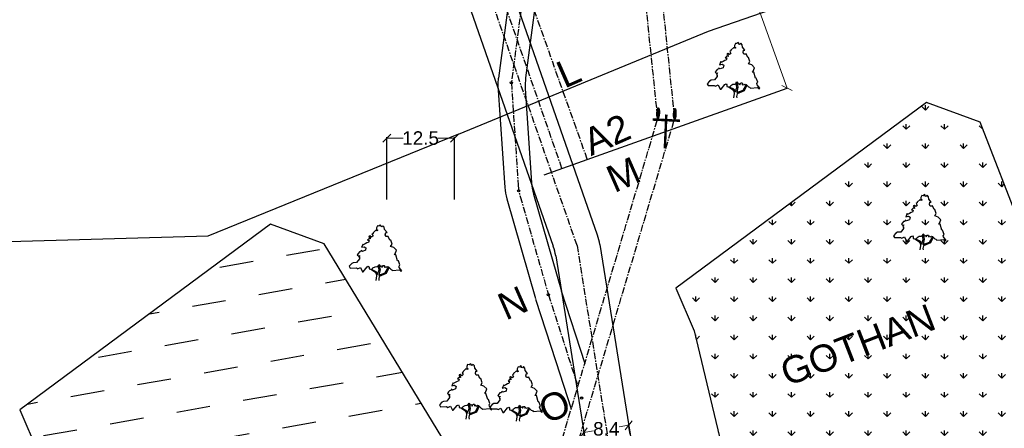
# Model space of a CAD drawing. Header units: millimetres. Extents: x 16762 to 18267, y 2076 to 3580.
# Tile 4 of 10: x 17358 to 17540, y 2653 to 2728. Entities that reach past the tile are written whole.
import ezdxf

# ---------------------------------------------------------------- set-up
doc = ezdxf.new("R2010")
doc.units = ezdxf.units.MM
doc.header["$MEASUREMENT"] = 0
doc.header["$PDMODE"] = 35
doc.header["$PDSIZE"] = -50
doc.linetypes.add('CENTER', pattern=[2, 1.25, -0.25, 0.25, -0.25])
doc.styles.add('GOMTI', font='arial.ttf', dxfattribs={"height": 5})
doc.styles.get("Standard").update_dxf_attribs({"font": 'arial.ttf', "height": 2.5})
doc.dimstyles.get("Standard").update_dxf_attribs({"dimtxt": 2.5, "dimasz": 1.5, "dimexe": 0.18, "dimexo": 0.0625, "dimgap": 0.09, "dimtad": 0, "dimtih": 1, "dimtoh": 1, "dimdec": 1, "dimzin": 0, "dimdsep": 46, "dimtxsty": 'Standard', "dimblk": 'OBLIQUE', "dimcen": 0.5, "dimadec": 0, "dimazin": 0, "dimtfac": 1, "dimtdec": 1, "dimtofl": 0, "dimtmove": 0, "dimatfit": 3, "dimfxl": 1, "dimtolj": 1, "dimtzin": 0, "dimlwd": 5, "dimarcsym": 0})

# ---------------------------------------------------------------- blocks, each defined once
blk = doc.blocks.new('A$C10320FA4')
h = blk.add_hatch(color=256)
edge = h.paths.add_edge_path()
edge.add_ellipse((1147, 3362), major_axis=(795, -114), ratio=0.2261192, start_angle=0, end_angle=360)
h = blk.add_hatch(color=256)
edge = h.paths.add_edge_path()
edge.add_ellipse((796, 923), major_axis=(795, -114), ratio=0.2261192, start_angle=0, end_angle=360)
at = {"const_width": 365}
for points in [[(1664, 26), (2240, 4038)], [(1125, 2114), (6064, 1405)]]:
    blk.add_lwpolyline(points, dxfattribs=at)
for centre in [(1147, 3362, 0), (796, 923, 0)]:
    blk.add_ellipse(centre, major_axis=(795, -114), ratio=0.2261192)
blk = doc.blocks.new('_Oblique')
at = {"color": 0, "linetype": 'ByBlock', "lineweight": -2}
blk.add_line((-0.5, -0.5), (0.5, 0.5), dxfattribs=at)
blk = doc.blocks.new('*D49')
at = {"color": 0, "lineweight": -2, "transparency": 16777216}
for p, q in [((17426.06, 2695.25), (17426.06, 2706.77)), ((17438.56, 2695.25), (17438.56, 2706.77))]:
    blk.add_line(p, q, dxfattribs=at)
at = {"color": 0, "lineweight": 5, "transparency": 16777216}
for p, q in [((17426.06, 2706.59), (17429.08, 2706.59)), ((17438.56, 2706.59), (17435.53, 2706.59))]:
    blk.add_line(p, q, dxfattribs=at)
at = {"layer": 'Defpoints', "color": 0, "transparency": 16777216}
for p in [(17426.06, 2706.59), (17426.06, 2695.19), (17438.56, 2695.19)]:
    blk.add_point(p, dxfattribs=at)
at = {"color": 0, "lineweight": 5, "transparency": 16777216, "xscale": 1.5, "yscale": 1.5, "zscale": 1.5, "rotation": 180}
blk.add_blockref('_Oblique', (17426.06, 2706.59), dxfattribs=at)
at = {"color": 0, "lineweight": 5, "transparency": 16777216, "xscale": 1.5, "yscale": 1.5, "zscale": 1.5}
blk.add_blockref('_Oblique', (17438.56, 2706.59), dxfattribs=at)
at = {"color": 0, "transparency": 16777216, "insert": (17432.31, 2706.59), "char_height": 2.5, "attachment_point": 5}
blk.add_mtext('\\A1;12.5', dxfattribs=at)
blk = doc.blocks.new('*D50')
at = {"color": 0, "lineweight": 5, "transparency": 16777216}
for start, end in [(76.2832, 109.2553), (22.3173, 54.9938)]:
    blk.add_arc((17437.33, 2755.21), 14.7, start, end, dxfattribs=at)
at = {"layer": 'Defpoints', "color": 0, "transparency": 16777216}
for p in [(17422.54, 2797.54), (17484.81, 2774.7), (17446.52, 2766.69), (17438.56, 2755.71), (17461.24, 2686.77)]:
    blk.add_point(p, dxfattribs=at)
at = {"color": 0, "lineweight": 5, "transparency": 16777216, "xscale": 1.5, "yscale": 1.5, "zscale": 1.5}
for p, rotation in [((17432.48, 2769.09), 199.2553308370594), ((17450.93, 2760.79), 292.3173240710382)]:
    blk.add_blockref('_Oblique', p, dxfattribs=dict(at, rotation=rotation))
at = {"color": 0, "transparency": 16777216, "insert": (17443.36, 2768.62), "char_height": 2.5, "attachment_point": 5}
blk.add_mtext('\\A1;87°', dxfattribs=at)
blk = doc.blocks.new('*D51')
at = {"color": 0, "lineweight": 5, "transparency": 16777216}
for p, q in [((17470.78, 2653.54), (17469, 2653.26)), ((17462.49, 2652.22), (17464.28, 2652.5))]:
    blk.add_line(p, q, dxfattribs=at)
at = {"color": 0, "lineweight": -2, "transparency": 16777216}
for p, q in [((17471.05, 2651.9), (17470.76, 2653.72)), ((17462.76, 2650.58), (17462.46, 2652.4))]:
    blk.add_line(p, q, dxfattribs=at)
at = {"layer": 'Defpoints', "color": 0, "transparency": 16777216}
for p in [(17470.78, 2653.54), (17471.06, 2651.84), (17462.76, 2650.51)]:
    blk.add_point(p, dxfattribs=at)
at = {"color": 0, "lineweight": 5, "transparency": 16777216, "xscale": 1.5, "yscale": 1.5, "zscale": 1.5}
for p, rotation in [((17470.78, 2653.54), 9.064587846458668), ((17462.49, 2652.22), 189.0645878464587)]:
    blk.add_blockref('_Oblique', p, dxfattribs=dict(at, rotation=rotation))
at = {"color": 0, "transparency": 16777216, "insert": (17466.64, 2652.88), "char_height": 2.5, "attachment_point": 5}
blk.add_mtext('\\A1;8.4', dxfattribs=at)

msp = doc.modelspace()

# ---------------------------------------------------------------- hatches: boundary and pattern name
h = msp.add_hatch()
h.set_pattern_fill('GRASS', color=3, scale=5)
h.paths.add_polyline_path([(17551.16, 2669.86), (17535.77, 2709.56), (17525.85, 2713.15), (17479.49, 2678.9), (17482.92, 2671.01), (17494.3, 2623.31), (17561.84, 2641.82)])
h.paths.add_polyline_path([(17500.03, 2657.68), (17530.23, 2669.36), (17526.51, 2678.97), (17496.31, 2667.29)], flags=24)
h = msp.add_hatch()
h.set_pattern_fill('DASH', color=256, scale=50, angle=10)
h.set_pattern_definition([(10, (4612.876, -85.1493), (5.0697473, 7.2403496), [6.25, -6.25])])
h.paths.add_polyline_path([(17358.18, 2656.42), (17361.62, 2648.53), (17383.9, 2608.59), (17440.53, 2619.34), (17437.11, 2649.96), (17414.46, 2687.07), (17404.54, 2690.67)])
h.paths.add_polyline_path([(17385.65, 2636.92), (17406.8, 2645.1), (17403.08, 2654.71), (17381.93, 2646.52)], flags=24)

# ---------------------------------------------------------------- linework, layer by layer
at = {"color": 1}
for p, q in [((17456.86, 2686.58), (17413.72, 2810.06)), ((17465.02, 2688.68), (17422.48, 2810.45)), ((17465.45, 2686.95), (17476.85, 2615.53)), ((17457.29, 2684.85), (17469.3, 2609.52))]:
    msp.add_line(p, q, dxfattribs=at)
at = {"color": 6, "linetype": 'CENTER'}
for p, q in [((17458.45, 2701.01), (17422.63, 2803.84)), ((17463.13, 2702.68), (17426.61, 2805.18))]:
    msp.add_line(p, q, dxfattribs=at)
at = {"color": 1, "linetype": 'CENTER'}
for q in [(17422.54, 2797.54), (17473.29, 2611.21)]:
    msp.add_line((17461.24, 2686.77), q, dxfattribs=at)
at = {"color": 0, "lineweight": 5}
msp.add_line((17500.06, 2715.84), (17477.48, 2779.18), dxfattribs=at)
at = {"color": 2, "linetype": 'CENTER'}
for p, q in [((17476.17, 2710.21), (17470.22, 2767.49)), ((17473.29, 2767.35), (17479.26, 2710.08)), ((17448.81, 2618.59), (17476.17, 2710.21)), ((17451.88, 2618.46), (17479.26, 2710.08))]:
    msp.add_line(p, q, dxfattribs=at)
at = {"color": 5}
for p, q in [((17485.56, 2726.33), (17532.77, 2742.78)), ((17439.31, 2707.34), (17485.56, 2726.33)), ((17439.31, 2707.34), (17392.99, 2688.5)), ((17393, 2688.5), (17343.02, 2687.04))]:
    msp.add_line(p, q, dxfattribs=at)
at = {"color": 0}
for p, q in [((17449.23, 2736.97), (17446.69, 2717.68)), ((17454.19, 2736.32), (17451.73, 2717.72)), ((17446.62, 2716.31), (17447.88, 2697.5)), ((17451.67, 2715.75), (17452.83, 2698.36)), ((17455.16, 2699.84), (17500.06, 2715.84)), ((17453.2, 2696.27), (17458.35, 2678.33)), ((17448.25, 2695.4), (17453.55, 2676.95)), ((17458.33, 2678.41), (17462.65, 2664.97)), ((17453.57, 2676.87), (17457.32, 2665.33)), ((17457.32, 2665.33), (17460.15, 2656.59)), ((17460.09, 2656.76), (17460.15, 2656.59))]:
    msp.add_line(p, q, dxfattribs=at)
at = {"color": 3, "linetype": 'CENTER'}
for p, q in [((17451.71, 2736.64), (17449.09, 2716.82)), ((17449.09, 2716.82), (17450.35, 2697.93)), ((17450.72, 2695.83), (17455.95, 2677.64)), ((17455.95, 2677.64), (17461.39, 2660.73)), ((17462.02, 2658.79), (17462.08, 2658.6))]:
    msp.add_line(p, q, dxfattribs=at)
at = {"color": 3}
for points in [[(17491.74, 2723.85), (17491.49, 2724.13), (17491.28, 2723.89), (17491.16, 2723.97), (17491.12, 2724.16), (17490.97, 2724.24), (17490.75, 2724.05), (17490.51, 2724.09), (17490.32, 2723.73), (17490.32, 2723.41), (17490.57, 2723.3), (17490.39, 2723.18), (17490.2, 2723.34), (17489.68, 2722.82), (17489.68, 2722.7), (17489.46, 2722.58), (17489.52, 2722.47), (17489.68, 2722.23), (17489.4, 2722.03), (17489.12, 2722.23), (17488.97, 2722.19), (17488.91, 2722.03), (17489.12, 2721.99), (17489.15, 2721.68), (17488.91, 2721.72), (17488.63, 2721.44), (17488.94, 2721.4), (17488.81, 2721), (17488.54, 2720.96), (17488.23, 2720.77), (17487.86, 2720.57), (17487.83, 2720.73), (17487.55, 2720.14), (17488.04, 2720.25), (17488.35, 2720.06), (17488.26, 2719.58), (17487.7, 2719.38), (17487.46, 2719.54), (17487.37, 2719.31), (17487.15, 2719.27), (17486.96, 2719.03), (17486.75, 2718.75), (17487.03, 2718.52), (17487.21, 2718.63), (17487, 2718.29), (17487.15, 2718.31), (17487.13, 2718), (17486.63, 2717.33), (17486.01, 2717.29), (17485.73, 2717.13), (17485.27, 2716.62), (17485.45, 2716.3), (17486.59, 2716.34), (17486.81, 2716.19), (17487.33, 2716.42), (17487.7, 2715.63), (17487.86, 2715.63), (17488.57, 2716.5), (17488.78, 2716.62), (17488.94, 2716.42), (17488.94, 2716.15), (17489.18, 2716.07), (17489.52, 2716.07), (17489.65, 2716.34), (17490.05, 2716.54), (17490.45, 2716.58), (17490.63, 2716.74), (17490.66, 2716.78), (17490.75, 2716.98), (17490.88, 2716.9), (17490.97, 2716.58), (17491.19, 2716.7), (17491.25, 2716.62), (17491.31, 2716.42), (17491.53, 2716.78), (17491.74, 2716.78), (17491.83, 2716.62), (17491.74, 2716.46), (17491.99, 2716.54), (17492.08, 2716.42), (17492.3, 2716.58), (17492.51, 2716.5), (17492.94, 2716.07), (17493.13, 2715.99), (17493.28, 2715.83), (17494.58, 2715.95), (17494.82, 2715.71), (17495.01, 2715.79), (17494.51, 2716.42), (17494.48, 2716.66), (17494.64, 2716.9), (17494.36, 2717.65), (17494.21, 2717.65), (17493.9, 2718.75), (17493.59, 2718.79), (17493.77, 2718.95), (17494.02, 2719.58), (17493.53, 2720.1), (17492.91, 2720.29), (17493.19, 2720.73)], [(17493.19, 2720.73), (17492.94, 2721.48), (17492.79, 2721.48), (17492.48, 2722.15), (17492.3, 2722.11), (17492.08, 2722.11), (17491.93, 2722.43), (17492.02, 2722.86), (17492.26, 2722.86), (17491.8, 2723.41), (17491.74, 2723.85)], [(17489.46, 2716.03), (17490.17, 2715.67), (17490.42, 2715.43), (17490.51, 2715.12), (17490.79, 2715.95), (17490.63, 2716.7)], [(17492.63, 2716.38), (17492.11, 2715.32), (17490.82, 2714.76), (17490.72, 2714.29), (17490.75, 2714.01)], [(17490.75, 2716.9), (17490.97, 2715.99), (17490.75, 2715), (17491.93, 2715.43), (17492.51, 2716.46)], [(17489.24, 2716.07), (17489.98, 2715.59), (17490.23, 2715.28), (17490.29, 2714.84), (17490.17, 2714.01)], [(17526.21, 2695.77), (17525.96, 2696.04), (17525.74, 2695.8), (17525.62, 2695.88), (17525.59, 2696.08), (17525.44, 2696.16), (17525.22, 2695.96), (17524.97, 2696), (17524.79, 2695.65), (17524.79, 2695.33), (17525.04, 2695.21), (17524.85, 2695.09), (17524.67, 2695.25), (17524.14, 2694.74), (17524.14, 2694.62), (17523.93, 2694.5), (17523.99, 2694.38), (17524.14, 2694.14), (17523.86, 2693.95), (17523.59, 2694.14), (17523.43, 2694.1), (17523.37, 2693.95), (17523.59, 2693.91), (17523.62, 2693.59), (17523.38, 2693.63), (17523.09, 2693.35), (17523.4, 2693.31), (17523.28, 2692.92), (17523, 2692.88), (17522.69, 2692.68), (17522.32, 2692.49), (17522.29, 2692.64), (17522.02, 2692.05), (17522.51, 2692.17), (17522.82, 2691.97), (17522.72, 2691.5), (17522.17, 2691.3), (17521.92, 2691.46), (17521.83, 2691.22), (17521.62, 2691.18), (17521.43, 2690.94), (17521.21, 2690.67), (17521.49, 2690.43), (17521.68, 2690.55), (17521.47, 2690.21), (17521.62, 2690.22), (17521.6, 2689.91), (17521.09, 2689.25), (17520.48, 2689.21), (17520.2, 2689.05), (17519.74, 2688.53), (17519.92, 2688.22), (17521.06, 2688.26), (17521.28, 2688.1), (17521.8, 2688.34), (17522.17, 2687.55), (17522.32, 2687.55), (17523.03, 2688.42), (17523.25, 2688.53), (17523.4, 2688.34), (17523.4, 2688.06), (17523.65, 2687.98), (17523.99, 2687.98), (17524.11, 2688.26), (17524.51, 2688.46), (17524.91, 2688.5), (17525.1, 2688.65), (17525.13, 2688.69), (17525.22, 2688.89), (17525.34, 2688.81), (17525.44, 2688.5), (17525.65, 2688.61), (17525.71, 2688.53), (17525.78, 2688.34), (17525.99, 2688.69), (17526.21, 2688.69), (17526.3, 2688.53), (17526.21, 2688.38), (17526.45, 2688.46), (17526.55, 2688.34), (17526.76, 2688.5), (17526.98, 2688.42), (17527.41, 2687.98), (17527.59, 2687.9), (17527.75, 2687.74), (17529.04, 2687.86), (17529.29, 2687.63), (17529.47, 2687.71), (17528.98, 2688.34), (17528.95, 2688.57), (17529.1, 2688.81), (17528.83, 2689.56), (17528.67, 2689.56), (17528.36, 2690.67), (17528.06, 2690.71), (17528.24, 2690.87), (17528.49, 2691.5), (17527.99, 2692.01), (17527.38, 2692.21), (17527.65, 2692.64)], [(17527.65, 2692.64), (17527.41, 2693.39), (17527.25, 2693.39), (17526.95, 2694.07), (17526.76, 2694.03), (17526.55, 2694.03), (17526.39, 2694.34), (17526.48, 2694.78), (17526.73, 2694.78), (17526.27, 2695.33), (17526.21, 2695.76)], [(17425.6, 2690.14), (17425.35, 2690.41), (17425.14, 2690.18), (17425.01, 2690.26), (17424.98, 2690.45), (17424.83, 2690.53), (17424.61, 2690.34), (17424.37, 2690.37), (17424.18, 2690.02), (17424.18, 2689.7), (17424.43, 2689.58), (17424.24, 2689.47), (17424.06, 2689.62), (17423.53, 2689.11), (17423.53, 2688.99), (17423.32, 2688.87), (17423.38, 2688.76), (17423.53, 2688.52), (17423.26, 2688.32), (17422.98, 2688.52), (17422.82, 2688.48), (17422.76, 2688.32), (17422.98, 2688.28), (17423.01, 2687.97), (17422.77, 2688), (17422.49, 2687.73), (17422.79, 2687.69), (17422.67, 2687.29), (17422.39, 2687.25), (17422.09, 2687.06), (17421.72, 2686.86), (17421.68, 2687.02), (17421.41, 2686.42), (17421.9, 2686.54), (17422.21, 2686.35), (17422.12, 2685.87), (17421.56, 2685.67), (17421.31, 2685.83), (17421.22, 2685.6), (17421.01, 2685.56), (17420.82, 2685.32), (17420.61, 2685.04), (17420.88, 2684.8), (17421.07, 2684.92), (17420.86, 2684.58), (17421.01, 2684.6), (17420.99, 2684.29), (17420.48, 2683.62), (17419.87, 2683.58), (17419.59, 2683.42), (17419.13, 2682.91), (17419.31, 2682.59), (17420.45, 2682.63), (17420.67, 2682.47), (17421.19, 2682.71), (17421.56, 2681.92), (17421.72, 2681.92), (17422.42, 2682.79), (17422.64, 2682.91), (17422.79, 2682.71), (17422.79, 2682.43), (17423.04, 2682.36), (17423.38, 2682.36), (17423.5, 2682.63), (17423.9, 2682.83), (17424.3, 2682.87), (17424.49, 2683.03), (17424.52, 2683.07), (17424.61, 2683.26), (17424.74, 2683.19), (17424.83, 2682.87), (17425.04, 2682.99), (17425.1, 2682.91), (17425.17, 2682.71), (17425.38, 2683.07), (17425.6, 2683.07), (17425.69, 2682.91), (17425.6, 2682.75), (17425.84, 2682.83), (17425.94, 2682.71), (17426.15, 2682.87), (17426.37, 2682.79), (17426.8, 2682.36), (17426.98, 2682.28), (17427.14, 2682.12), (17428.43, 2682.24), (17428.68, 2682), (17428.86, 2682.08), (17428.37, 2682.71), (17428.34, 2682.95), (17428.49, 2683.19), (17428.22, 2683.94), (17428.06, 2683.94), (17427.75, 2685.04), (17427.45, 2685.08), (17427.63, 2685.24), (17427.88, 2685.87), (17427.39, 2686.39), (17426.77, 2686.58), (17427.05, 2687.02)], [(17427.05, 2687.02), (17426.8, 2687.77), (17426.65, 2687.77), (17426.34, 2688.44), (17426.15, 2688.4), (17425.94, 2688.4), (17425.78, 2688.72), (17425.88, 2689.15), (17426.12, 2689.15), (17425.66, 2689.7), (17425.6, 2690.14)], [(17523.71, 2687.98), (17524.45, 2687.51), (17524.7, 2687.19), (17524.76, 2686.76), (17524.63, 2685.93)], [(17523.93, 2687.94), (17524.63, 2687.59), (17524.88, 2687.35), (17524.97, 2687.03), (17525.25, 2687.86), (17525.1, 2688.61)], [(17527.1, 2688.3), (17526.58, 2687.23), (17525.28, 2686.68), (17525.19, 2686.2), (17525.22, 2685.93)], [(17525.22, 2688.81), (17525.44, 2687.9), (17525.22, 2686.92), (17526.39, 2687.35), (17526.98, 2688.38)], [(17423.1, 2682.36), (17423.84, 2681.88), (17424.09, 2681.57), (17424.15, 2681.13), (17424.03, 2680.3)], [(17423.32, 2682.32), (17424.03, 2681.96), (17424.27, 2681.72), (17424.37, 2681.41), (17424.64, 2682.24), (17424.49, 2682.99)], [(17426.49, 2682.67), (17425.97, 2681.61), (17424.67, 2681.05), (17424.58, 2680.58), (17424.61, 2680.3)], [(17424.61, 2683.19), (17424.83, 2682.28), (17424.61, 2681.29), (17425.78, 2681.72), (17426.37, 2682.75)], [(17442.25, 2664.53), (17442, 2664.8), (17441.78, 2664.57), (17441.66, 2664.65), (17441.63, 2664.84), (17441.48, 2664.92), (17441.26, 2664.72), (17441.01, 2664.76), (17440.83, 2664.41), (17440.83, 2664.09), (17441.08, 2663.97), (17440.89, 2663.86), (17440.71, 2664.01), (17440.18, 2663.5), (17440.18, 2663.38), (17439.97, 2663.26), (17440.03, 2663.14), (17440.18, 2662.91), (17439.91, 2662.71), (17439.63, 2662.91), (17439.47, 2662.87), (17439.41, 2662.71), (17439.63, 2662.67), (17439.66, 2662.35), (17439.42, 2662.39), (17439.14, 2662.12), (17439.44, 2662.08), (17439.32, 2661.68), (17439.04, 2661.64), (17438.73, 2661.45), (17438.36, 2661.25), (17438.33, 2661.41), (17438.06, 2660.81), (17438.55, 2660.93), (17438.86, 2660.74), (17438.77, 2660.26), (17438.21, 2660.06), (17437.96, 2660.22), (17437.87, 2659.98), (17437.66, 2659.94), (17437.47, 2659.71), (17437.26, 2659.43), (17437.53, 2659.19), (17437.72, 2659.31), (17437.51, 2658.97), (17437.66, 2658.99), (17437.64, 2658.68), (17437.13, 2658.01), (17436.52, 2657.97), (17436.24, 2657.81), (17435.78, 2657.3), (17435.96, 2656.98), (17437.1, 2657.02), (17437.32, 2656.86), (17437.84, 2657.1), (17438.21, 2656.31), (17438.36, 2656.31), (17439.07, 2657.18), (17439.29, 2657.3), (17439.44, 2657.1), (17439.44, 2656.82), (17439.69, 2656.75), (17440.03, 2656.75), (17440.15, 2657.02), (17440.55, 2657.22), (17440.95, 2657.26), (17441.14, 2657.42), (17441.17, 2657.46), (17441.26, 2657.65), (17441.38, 2657.57), (17441.48, 2657.26), (17441.69, 2657.38), (17441.75, 2657.3), (17441.82, 2657.1), (17442.03, 2657.46), (17442.25, 2657.46), (17442.34, 2657.3), (17442.25, 2657.14), (17442.49, 2657.22), (17442.59, 2657.1), (17442.8, 2657.26), (17443.02, 2657.18), (17443.45, 2656.75), (17443.63, 2656.67), (17443.79, 2656.51), (17445.08, 2656.63), (17445.33, 2656.39), (17445.51, 2656.47), (17445.02, 2657.1), (17444.99, 2657.34), (17445.14, 2657.57), (17444.87, 2658.33), (17444.71, 2658.33), (17444.4, 2659.43), (17444.1, 2659.47), (17444.28, 2659.63), (17444.53, 2660.26), (17444.03, 2660.77), (17443.42, 2660.97), (17443.7, 2661.41)], [(17443.7, 2661.41), (17443.45, 2662.16), (17443.29, 2662.16), (17442.99, 2662.83), (17442.8, 2662.79), (17442.59, 2662.79), (17442.43, 2663.11), (17442.52, 2663.54), (17442.77, 2663.54), (17442.31, 2664.09), (17442.25, 2664.53)], [(17451.58, 2664.12), (17451.33, 2664.39), (17451.12, 2664.15), (17450.99, 2664.23), (17450.96, 2664.43), (17450.81, 2664.51), (17450.59, 2664.31), (17450.35, 2664.35), (17450.16, 2664), (17450.16, 2663.68), (17450.41, 2663.56), (17450.22, 2663.44), (17450.04, 2663.6), (17449.51, 2663.09), (17449.51, 2662.97), (17449.3, 2662.85), (17449.36, 2662.73), (17449.51, 2662.49), (17449.24, 2662.3), (17448.96, 2662.49), (17448.81, 2662.46), (17448.74, 2662.3), (17448.96, 2662.26), (17448.99, 2661.94), (17448.75, 2661.98), (17448.47, 2661.7), (17448.77, 2661.67), (17448.65, 2661.27), (17448.37, 2661.23), (17448.07, 2661.03), (17447.7, 2660.84), (17447.67, 2660.99), (17447.39, 2660.4), (17447.88, 2660.52), (17448.19, 2660.32), (17448.1, 2659.85), (17447.54, 2659.65), (17447.3, 2659.81), (17447.2, 2659.57), (17446.99, 2659.53), (17446.8, 2659.29), (17446.59, 2659.02), (17446.86, 2658.78), (17447.05, 2658.9), (17446.84, 2658.56), (17446.99, 2658.57), (17446.97, 2658.26), (17446.46, 2657.6), (17445.85, 2657.56), (17445.57, 2657.4), (17445.11, 2656.89), (17445.29, 2656.57), (17446.43, 2656.61), (17446.65, 2656.45), (17447.17, 2656.69), (17447.54, 2655.9), (17447.7, 2655.9), (17448.4, 2656.77), (17448.62, 2656.89), (17448.77, 2656.69), (17448.77, 2656.41), (17449.02, 2656.33), (17449.36, 2656.33), (17449.48, 2656.61), (17449.88, 2656.81), (17450.28, 2656.85), (17450.47, 2657), (17450.5, 2657.04), (17450.59, 2657.24), (17450.72, 2657.16), (17450.81, 2656.85), (17451.02, 2656.96), (17451.09, 2656.89), (17451.15, 2656.69), (17451.36, 2657.04), (17451.58, 2657.04), (17451.67, 2656.89), (17451.58, 2656.73), (17451.83, 2656.81), (17451.92, 2656.69), (17452.13, 2656.85), (17452.35, 2656.77), (17452.78, 2656.33), (17452.97, 2656.25), (17453.12, 2656.1), (17454.41, 2656.21), (17454.66, 2655.98), (17454.84, 2656.06), (17454.35, 2656.69), (17454.32, 2656.92), (17454.48, 2657.16), (17454.2, 2657.91), (17454.04, 2657.91), (17453.74, 2659.02), (17453.43, 2659.06), (17453.61, 2659.22), (17453.86, 2659.85), (17453.37, 2660.36), (17452.75, 2660.56), (17453.03, 2660.99)], [(17453.03, 2660.99), (17452.78, 2661.74), (17452.63, 2661.74), (17452.32, 2662.42), (17452.13, 2662.38), (17451.92, 2662.38), (17451.76, 2662.69), (17451.86, 2663.13), (17452.1, 2663.13), (17451.64, 2663.68), (17451.58, 2664.11)], [(17439.75, 2656.75), (17440.49, 2656.27), (17440.74, 2655.96), (17440.8, 2655.52), (17440.68, 2654.69)], [(17439.97, 2656.71), (17440.68, 2656.35), (17440.92, 2656.11), (17441.01, 2655.8), (17441.29, 2656.63), (17441.14, 2657.38)], [(17443.14, 2657.06), (17442.62, 2655.99), (17441.32, 2655.44), (17441.23, 2654.97), (17441.26, 2654.69)], [(17441.26, 2657.57), (17441.48, 2656.67), (17441.26, 2655.68), (17442.43, 2656.11), (17443.02, 2657.14)], [(17449.08, 2656.33), (17449.82, 2655.86), (17450.07, 2655.54), (17450.13, 2655.11), (17450.01, 2654.28)], [(17449.3, 2656.29), (17450.01, 2655.94), (17450.25, 2655.7), (17450.35, 2655.38), (17450.62, 2656.21), (17450.47, 2656.96)], [(17452.47, 2656.65), (17451.95, 2655.58), (17450.65, 2655.03), (17450.56, 2654.55), (17450.59, 2654.28)], [(17450.59, 2657.16), (17450.81, 2656.25), (17450.59, 2655.27), (17451.76, 2655.7), (17452.35, 2656.73)]]:
    msp.add_lwpolyline(points, dxfattribs=at)
at = {"color": 0}
for points in [[(17525.85, 2713.15), (17479.49, 2678.9), (17482.92, 2671.01), (17494.3, 2623.31), (17561.84, 2641.82), (17551.16, 2669.86), (17535.77, 2709.56)], [(17404.54, 2690.67), (17358.18, 2656.42), (17361.62, 2648.53), (17383.9, 2608.59), (17440.53, 2619.34), (17437.11, 2649.96), (17414.46, 2687.07)]]:
    msp.add_lwpolyline(points, close=True, dxfattribs=at)
for centre, radius in [((17514.38, 2827.94), 752.12), ((17449.09, 2716.82), 0.2), ((17450.43, 2696.86), 0.2), ((17455.94, 2677.66), 0.2), ((17462.08, 2658.6), 0.2)]:
    msp.add_circle(centre, radius, dxfattribs=at)
for centre, radius, start, end in [((17455.58, 2716.58), 8.97, 172.9191, 181.6917), ((17461.65, 2716.41), 10, 172.4865, 183.8215), ((17462.81, 2699.03), 10, 183.8215, 196.0391), ((17457.86, 2698.16), 10, 183.8215, 196.0391)]:
    msp.add_arc(centre, radius, start, end, dxfattribs=at)
at = {"color": 3, "linetype": 'CENTER'}
msp.add_arc((17460.33, 2698.6), 10, 183.8215, 196.0391, dxfattribs=at)
at = {"color": 1}
for centre, start in [((17455.58, 2685.38), 9.0646), ((17447.41, 2683.28), 9.0591)]:
    msp.add_arc(centre, 10, start, 19.2553, dxfattribs=at)

# ---------------------------------------------------------------- block references
at = {"color": 0, "lineweight": 5, "xscale": 1.5, "yscale": 1.5, "zscale": 1.5, "rotation": 289.6113749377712}
msp.add_blockref('_Oblique', (17500.06, 2715.84), dxfattribs=at)
at = {"color": 0, "xscale": 0.001250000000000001, "yscale": 0.001250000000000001, "zscale": 0.001250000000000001, "rotation": 275.6576139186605}
msp.add_blockref('A$C10320FA4', (17474.98, 2712.09), dxfattribs=at)

# ---------------------------------------------------------------- texts
at = {"char_height": 5, "attachment_point": 1, "rotation": 23.7749, "style": 'GOMTI'}
for s, insert in [('L', (17456.9, 2720.28)), ('A2', (17461.8, 2707.82)), ('M', (17466.12, 2700.98)), ('N', (17446.04, 2677.43)), ('O', (17453.58, 2658.29))]:
    msp.add_mtext_dynamic_manual_height_columns(s, width=1.5057, gutter_width=10, heights=[0], dxfattribs=dict(at, insert=insert))
at = {"insert": (17513.15, 2668.37), "char_height": 5, "width": 21.6599, "attachment_point": 5, "rotation": 21.1451}
msp.add_mtext('GOTHAN', dxfattribs=at)

# ---------------------------------------------------------------- dimensions: what is measured, and where the dimension line sits
at = {"color": 0}
dim = msp.add_angular_dim_2l(base=(17446.52, 2766.69), line1=((17438.56, 2755.71), (17484.81, 2774.7)), line2=((17461.24, 2686.77), (17422.54, 2797.54)), dimstyle='Standard', override={"dimfxl": 800, "dimfxlon": 1}, dxfattribs=at)
dim.commit()
dim.dimension.update_dxf_attribs({"geometry": '*D50', "text_midpoint": (17443.36, 2768.62)})
dim = msp.add_linear_dim(base=(17426.06, 2706.59), p1=(17438.56, 2695.19), p2=(17426.06, 2695.19), dimstyle='Standard', override={"dimfxl": 800, "dimfxlon": 1}, dxfattribs=at)
dim.commit()
dim.dimension.update_dxf_attribs({"geometry": '*D49', "text_midpoint": (17432.31, 2706.59)})
dim = msp.add_aligned_dim(p1=(17462.76, 2650.51), p2=(17471.06, 2651.84), distance=1.73, dimstyle='Standard', override={"dimfxl": 800, "dimfxlon": 1}, dxfattribs=at)
dim.commit()
dim.dimension.update_dxf_attribs({"geometry": '*D51', "text_midpoint": (17466.64, 2652.88)})

doc.saveas('drawing.dxf')
